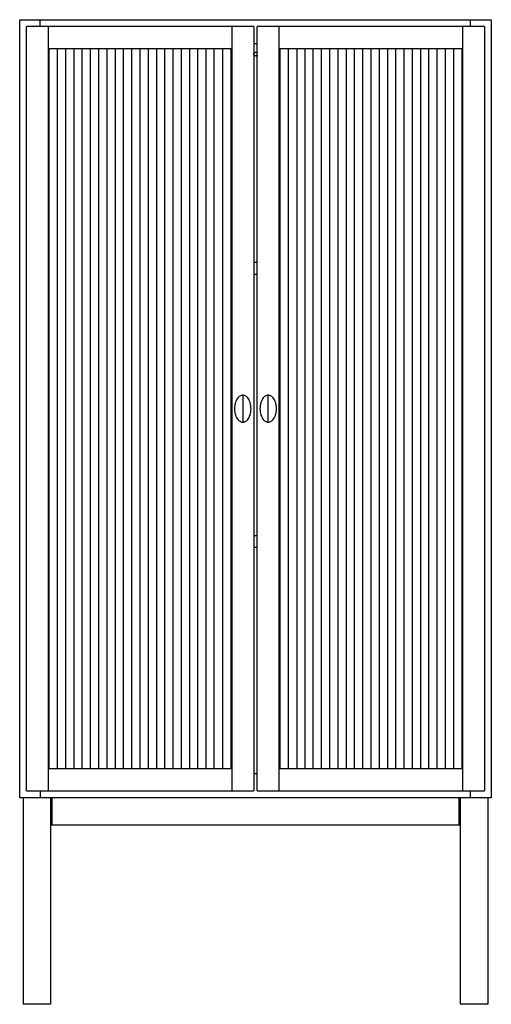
# Paper-space layout '_Front' of a CAD drawing. Header units: millimetres. Extents: x -317 to 368, y -5 to 1425.
import ezdxf

# ---------------------------------------------------------------- set-up
doc = ezdxf.new("R2010")
doc.units = ezdxf.units.MM

psp = doc.layouts.new('_Front')

# ---------------------------------------------------------------- linework, layer by layer
at = {"color": 7, "linetype": 'Continuous', "lineweight": 25}
for p, q in [((-317.1, 295.2), (-317.1, 1425.2)), ((-317.1, 1425.2), (367.9, 1425.2)), ((-287.1, 1415.2), (-287.1, 1425.2)), ((337.9, 1415.2), (337.9, 1425.2)), ((367.9, 1425.2), (367.9, 295.2)), ((-307.1, 305.2), (-307.1, 1415.2)), ((22.9, 1415.2), (-307.1, 1415.2)), ((-275.1, 305.2), (-275.1, 1415.2)), ((-9.1, 1415.2), (-9.1, 305.2)), ((22.9, 1415.2), (22.9, 305.2)), ((27.9, 305.2), (27.9, 1415.2)), ((357.9, 1415.2), (27.9, 1415.2)), ((59.9, 305.2), (59.9, 1415.2)), ((325.9, 1415.2), (325.9, 305.2)), ((357.9, 1415.2), (357.9, 305.2)), ((27.9, 1390.2), (22.9, 1390.2)), ((-275.1, 1383.2), (-9.1, 1383.2)), ((-274.6, 1383.2), (-274.6, 337.2)), ((-262.6, 1383.2), (-262.6, 337.2)), ((-250.6, 1383.2), (-250.6, 337.2)), ((-238.6, 1383.2), (-238.6, 337.2)), ((-226.6, 1383.2), (-226.6, 337.2)), ((-214.6, 1383.2), (-214.6, 337.2)), ((-202.6, 1383.2), (-202.6, 337.2)), ((-190.6, 1383.2), (-190.6, 337.2)), ((-178.6, 1383.2), (-178.6, 337.2)), ((-166.6, 1383.2), (-166.6, 337.2)), ((-154.6, 1383.2), (-154.6, 337.2)), ((-142.6, 1383.2), (-142.6, 337.2)), ((-130.6, 1383.2), (-130.6, 337.2)), ((-118.6, 1383.2), (-118.6, 337.2)), ((-106.6, 1383.2), (-106.6, 337.2)), ((-94.6, 1383.2), (-94.6, 337.2)), ((-82.6, 1383.2), (-82.6, 337.2)), ((-70.6, 1383.2), (-70.6, 337.2)), ((-58.6, 1383.2), (-58.6, 337.2)), ((-46.6, 1383.2), (-46.6, 337.2)), ((-34.6, 337.2), (-34.6, 1383.2)), ((-22.6, 1383.2), (-22.6, 337.2)), ((-10.6, 1383.2), (-10.6, 337.2)), ((59.9, 1383.2), (325.9, 1383.2)), ((61.4, 337.2), (61.4, 1383.2)), ((73.4, 337.2), (73.4, 1383.2)), ((85.4, 1383.2), (85.4, 337.2)), ((97.4, 337.2), (97.4, 1383.2)), ((109.4, 337.2), (109.4, 1383.2)), ((121.4, 337.2), (121.4, 1383.2)), ((133.4, 337.2), (133.4, 1383.2)), ((145.4, 337.2), (145.4, 1383.2)), ((157.4, 337.2), (157.4, 1383.2)), ((169.4, 337.2), (169.4, 1383.2)), ((181.4, 337.2), (181.4, 1383.2)), ((193.4, 337.2), (193.4, 1383.2)), ((205.4, 337.2), (205.4, 1383.2)), ((217.4, 337.2), (217.4, 1383.2)), ((229.4, 337.2), (229.4, 1383.2)), ((241.4, 337.2), (241.4, 1383.2)), ((253.4, 337.2), (253.4, 1383.2)), ((265.4, 337.2), (265.4, 1383.2)), ((277.4, 337.2), (277.4, 1383.2)), ((289.4, 337.2), (289.4, 1383.2)), ((301.4, 337.2), (301.4, 1383.2)), ((313.4, 337.2), (313.4, 1383.2)), ((325.4, 337.2), (325.4, 1383.2)), ((27.9, 1072.4), (22.9, 1072.4)), ((22.9, 1055.8), (27.9, 1055.8)), ((27.9, 675.5), (22.9, 675.5)), ((22.9, 658.9), (27.9, 658.9)), ((-9.1, 337.2), (-275.1, 337.2)), ((22.9, 330.2), (27.9, 330.2)), ((325.9, 337.2), (59.9, 337.2)), ((-307.1, 305.2), (22.9, 305.2)), ((-287.1, 305.2), (-287.1, 295.2)), ((27.9, 305.2), (357.9, 305.2)), ((337.9, 295.2), (337.9, 305.2)), ((367.9, 295.2), (-317.1, 295.2)), ((-312.1, 295.2), (-312.1, -4.8)), ((-272.1, 295.2), (-272.1, -4.8)), ((-270.1, 255.2), (-270.1, 295.2)), ((320.9, 295.2), (320.9, 255.2)), ((322.9, 295.2), (322.9, -4.8)), ((362.9, 295.2), (362.9, -4.8)), ((322.9, 255.2), (-272.1, 255.2)), ((-272.1, -4.8), (-312.1, -4.8)), ((362.9, -4.8), (322.9, -4.8))]:
    psp.add_line(p, q, dxfattribs=at)
for points, knots in [([(23, 1375.2), (23, 1375.5), (23.1, 1376.3), (23.7, 1377.2), (24.7, 1377.8), (25.7, 1378), (26.8, 1377.8), (27.6, 1377.4), (27.8, 1376.9), (27.9, 1376.8)], [0, 0, 0, 0, 0.150062, 0.312488, 0.474914, 0.624976, 0.775038, 0.937464, 1, 1, 1, 1]), ([(27.9, 1373.6), (27.8, 1373.5), (27.6, 1373), (26.8, 1372.6), (25.7, 1372.4), (24.7, 1372.6), (23.7, 1373.2), (23.1, 1374.1), (23, 1374.9), (23, 1375.2)], [0, 0, 0, 0, 0.062536, 0.224962, 0.375024, 0.525086, 0.687512, 0.849938, 1, 1, 1, 1]), ([(6.9, 879.7), (6.4, 879.7), (5.2, 879.6), (3.4, 878.9), (1.5, 877.7), (-0.5, 875.7), (-2.3, 872.9), (-3.8, 869.2), (-4.8, 864.9), (-5.2, 860.2), (-4.8, 855.5), (-3.8, 851.2), (-2.3, 847.5), (-0.5, 844.7), (1.5, 842.7), (3.4, 841.5), (5.2, 840.8), (6.4, 840.7), (6.9, 840.7)], [0, 0, 0, 0, 0.031975, 0.069265, 0.113998, 0.168604, 0.235114, 0.314145, 0.403927, 0.5, 0.596073, 0.685855, 0.764886, 0.831396, 0.886002, 0.930735, 0.968025, 1, 1, 1, 1]), ([(6.9, 840.7), (7.5, 840.7), (8.6, 840.8), (10.4, 841.5), (12.4, 842.7), (14.3, 844.7), (16.2, 847.5), (17.7, 851.2), (18.7, 855.5), (19, 860.2), (18.7, 864.9), (17.7, 869.2), (16.2, 872.9), (14.3, 875.7), (12.4, 877.7), (10.4, 878.9), (8.6, 879.6), (7.5, 879.7), (6.9, 879.7)], [0, 0, 0, 0, 0.031975, 0.069265, 0.113998, 0.168604, 0.235114, 0.314145, 0.403927, 0.5, 0.596073, 0.685855, 0.764886, 0.831396, 0.886002, 0.930735, 0.968025, 1, 1, 1, 1]), ([(6.9, 879.7), (6.9, 879.7), (6.9, 879.6), (6.9, 878.9), (6.9, 877.7), (6.9, 875.7), (6.9, 872.9), (6.9, 869.2), (6.9, 864.9), (6.9, 860.2), (6.9, 855.5), (6.9, 851.2), (6.9, 847.5), (6.9, 844.7), (6.9, 842.7), (6.9, 841.5), (6.9, 840.8), (6.9, 840.7), (6.9, 840.7)], [0, 0, 0, 0, 0.0319748, 0.0692646, 0.1139982, 0.1686043, 0.2351142, 0.3141446, 0.4039267, 0.5, 0.5960733, 0.6858554, 0.7648858, 0.8313957, 0.8860018, 0.9307354, 0.9680252, 1, 1, 1, 1]), ([(43.9, 879.7), (43.4, 879.7), (42.2, 879.6), (40.4, 878.9), (38.5, 877.7), (36.5, 875.7), (34.7, 872.9), (33.2, 869.2), (32.2, 864.9), (31.8, 860.2), (32.2, 855.5), (33.2, 851.2), (34.7, 847.5), (36.5, 844.7), (38.5, 842.7), (40.4, 841.5), (42.2, 840.8), (43.4, 840.7), (43.9, 840.7)], [0, 0, 0, 0, 0.031975, 0.069265, 0.113998, 0.168604, 0.235114, 0.314145, 0.403927, 0.5, 0.596073, 0.685855, 0.764886, 0.831396, 0.886002, 0.930735, 0.968025, 1, 1, 1, 1]), ([(43.9, 840.7), (44.5, 840.7), (45.6, 840.8), (47.4, 841.5), (49.4, 842.7), (51.3, 844.7), (53.2, 847.5), (54.7, 851.2), (55.7, 855.5), (56, 860.2), (55.7, 864.9), (54.7, 869.2), (53.2, 872.9), (51.3, 875.7), (49.4, 877.7), (47.4, 878.9), (45.6, 879.6), (44.5, 879.7), (43.9, 879.7)], [0, 0, 0, 0, 0.0319748, 0.0692646, 0.1139982, 0.1686043, 0.2351142, 0.3141446, 0.4039267, 0.5, 0.5960733, 0.6858554, 0.7648858, 0.8313957, 0.8860018, 0.9307354, 0.9680252, 1, 1, 1, 1]), ([(43.9, 840.7), (43.9, 840.7), (43.9, 840.8), (43.9, 841.5), (43.9, 842.7), (43.9, 844.7), (43.9, 847.5), (43.9, 851.2), (43.9, 855.5), (43.9, 860.2), (43.9, 864.9), (43.9, 869.2), (43.9, 872.9), (43.9, 875.7), (43.9, 877.7), (43.9, 878.9), (43.9, 879.6), (43.9, 879.7), (43.9, 879.7)], [0, 0, 0, 0, 0.031975, 0.069265, 0.113998, 0.168604, 0.235114, 0.314145, 0.403927, 0.5, 0.596073, 0.685855, 0.764886, 0.831396, 0.886002, 0.930735, 0.968025, 1, 1, 1, 1])]:
    psp.add_open_spline(points, degree=3, knots=knots, dxfattribs=at)

doc.saveas('drawing.dxf')
